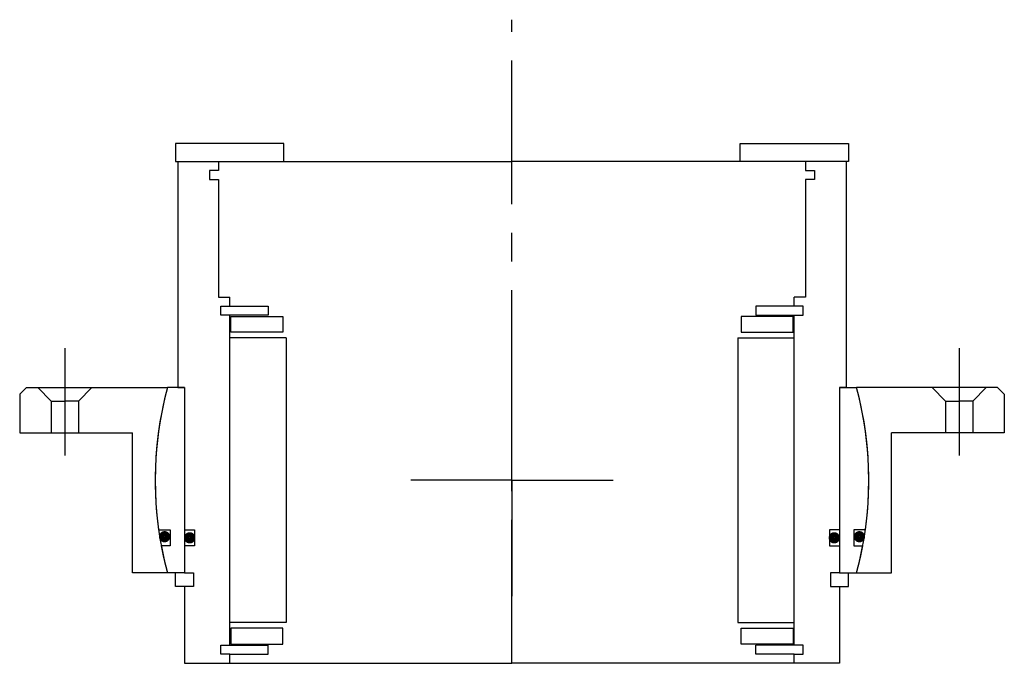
# Model space of a CAD drawing. Header units: millimetres. Extents: x -109 to 109, y -40 to 102.
import ezdxf

# ---------------------------------------------------------------- set-up
doc = ezdxf.new("R2010")
doc.units = ezdxf.units.MM
doc.linetypes.add('CENTER', pattern=[50.8, 31.75, -6.35, 6.35, -6.35])
doc.layers.add('Center', color=1, linetype='CENTER')

# ---------------------------------------------------------------- blocks, each defined once
blk = doc.blocks.new('4SF100-119 yderhus')
for p, q in [((-107.5, 20.5), (-109, 19)), ((-107.5, 20.5), (-76.29, 20.5)), ((-105, 20.5), (-102, 17.5)), ((-93, 20.5), (-96, 17.5)), ((107.5, 20.5), (76.29, 20.5)), ((93, 20.5), (96, 17.5)), ((105, 20.5), (102, 17.5)), ((107.5, 20.5), (109, 19)), ((-109, 19), (-109, 10.5)), ((-102, 17.5), (-99, 17.5)), ((-102, 17.5), (-102, 10.5)), ((-96, 17.5), (-99, 17.5)), ((-96, 17.5), (-96, 10.5)), ((96, 17.5), (96, 10.5)), ((96, 17.5), (99, 17.5)), ((102, 17.5), (99, 17.5)), ((102, 17.5), (102, 10.5)), ((109, 19), (109, 10.5)), ((-109, 10.5), (-84, 10.5)), ((-84, -20.5), (-84, 10.5)), ((84, -20.5), (84, 10.5)), ((109, 10.5), (84, 10.5)), ((-76.29, -20.5), (-84, -20.5)), ((76.29, -20.5), (84, -20.5))]:
    blk.add_line(p, q)
for start, end in [(164.96, 195.04), (344.96, 15.04)]:
    blk.add_arc((0, 0), 79, start, end)
at = {"layer": 'Center'}
for p, q in [((-99, 29.24), (-99, 5.5)), ((99, 29.24), (99, 5.5)), ((0, 0), (0, 25.63)), ((0, 0), (-22.37, 0)), ((0, 0), (22.37, 0)), ((0, 0), (0, -25.63))]:
    blk.add_line(p, q, dxfattribs=at)
blk = doc.blocks.new('in-sf100')
for p, q in [((-50.5, 74.5), (-74.5, 74.5)), ((-74.5, 74.5), (-74.5, 70.5)), ((-50.5, 70.5), (-50.5, 74.5)), ((50.5, 74.5), (74.5, 74.5)), ((50.5, 70.5), (50.5, 74.5)), ((74.5, 74.5), (74.5, 70.5)), ((-74.5, 70.5), (-50.5, 70.5)), ((-74, 70.5), (-74, 20.5)), ((-74, 70.5), (-65, 70.5)), ((-65, 70.5), (0, 70.5)), ((-65, 70.5), (-65, 68.5)), ((65, 70.5), (0, 70.5)), ((74.5, 70.5), (50.5, 70.5)), ((74, 70.5), (65, 70.5)), ((65, 70.5), (65, 68.5)), ((74, 70.5), (74, 20.5)), ((-67, 68.5), (-67, 66.5)), ((-65, 68.5), (-67, 68.5)), ((65, 68.5), (67, 68.5)), ((67, 68.5), (67, 66.5)), ((-67, 66.5), (-65, 66.5)), ((-65, 66.5), (-65, 40.5)), ((65, 66.5), (65, 40.5)), ((67, 66.5), (65, 66.5)), ((-65, 40.5), (-62.5, 40.5)), ((-62.5, 38.5), (-62.5, 40.5)), ((65, 40.5), (62.5, 40.5)), ((62.5, 38.5), (62.5, 40.5)), ((-64.5, 36.5), (-64.5, 38.5)), ((-64.5, 38.5), (-62.5, 38.5)), ((-62.5, 38.5), (-54, 38.5)), ((-54, 38.5), (-54, 36.5)), ((62.5, 38.5), (54, 38.5)), ((54, 38.5), (54, 36.5)), ((64.5, 38.5), (62.5, 38.5)), ((64.5, 36.5), (64.5, 38.5)), ((-54, 36.5), (-64.5, 36.5)), ((-62.5, -36.5), (-62.5, 36.5)), ((-62.25, 36.25), (-50.75, 36.25)), ((-62.25, 32.75), (-62.25, 36.25)), ((-50.75, 36.25), (-50.75, 32.75)), ((62.25, 36.25), (50.75, 36.25)), ((50.75, 36.25), (50.75, 32.75)), ((54, 36.5), (64.5, 36.5)), ((62.25, 32.75), (62.25, 36.25)), ((62.5, -36.5), (62.5, 36.5)), ((-50.75, 32.75), (-62.25, 32.75)), ((50.75, 32.75), (62.25, 32.75)), ((-50, 31.5), (-62.5, 31.5)), ((-50, 31.5), (-50, -31.5)), ((50, 31.5), (50, -31.5)), ((50, 31.5), (62.5, 31.5)), ((-72.5, 20.5), (-76.29, 20.5)), ((-74, 20.5), (-72.5, 20.5)), ((-72.5, 20.5), (-72.5, -11)), ((-72.5, 20.5), (-72.5, -20.5)), ((72.5, 20.5), (72.5, -20.5)), ((72.5, 20.5), (72.5, -11)), ((72.5, 20.5), (76.29, 20.5)), ((74, 20.5), (72.5, 20.5)), ((-78.23, -11), (-75.65, -11)), ((-75.65, -11), (-75.65, -14.5)), ((-72.5, -11), (-70.3, -11)), ((-70.3, -11), (-70.3, -14.5)), ((70.3, -11), (70.3, -14.5)), ((72.5, -11), (70.3, -11)), ((75.65, -11), (75.65, -14.5)), ((78.23, -11), (75.65, -11)), ((-75.65, -14.5), (-77.66, -14.5)), ((-72.5, -14.5), (-72.5, -20.5)), ((-70.3, -14.5), (-72.5, -14.5)), ((70.3, -14.5), (72.5, -14.5)), ((72.5, -14.5), (72.5, -20.5)), ((75.65, -14.5), (77.66, -14.5)), ((-72.5, -20.5), (-76.29, -20.5)), ((-74.5, -23.5), (-74.5, -20.5)), ((-72.5, -20.5), (-70.5, -20.5)), ((-70.5, -20.5), (-70.5, -23.5)), ((72.5, -20.5), (70.5, -20.5)), ((70.5, -20.5), (70.5, -23.5)), ((72.5, -20.5), (76.29, -20.5)), ((74.5, -23.5), (74.5, -20.5)), ((-72.5, -23.5), (-74.5, -23.5)), ((-72.5, -23.5), (-72.5, -40.5)), ((-70.5, -23.5), (-72.5, -23.5)), ((70.5, -23.5), (72.5, -23.5)), ((72.5, -23.5), (72.5, -40.5)), ((72.5, -23.5), (74.5, -23.5)), ((-50, -31.5), (-62.5, -31.5)), ((50, -31.5), (62.5, -31.5)), ((-50.75, -32.75), (-62.25, -32.75)), ((-62.25, -32.75), (-62.25, -36.25)), ((-50.75, -36.25), (-50.75, -32.75)), ((50.75, -32.75), (62.25, -32.75)), ((50.75, -36.25), (50.75, -32.75)), ((62.25, -32.75), (62.25, -36.25)), ((-64.5, -38.5), (-64.5, -36.5)), ((-64.5, -36.5), (-54, -36.5)), ((-62.25, -36.25), (-50.75, -36.25)), ((-54, -38.5), (-54, -36.5)), ((62.25, -36.25), (50.75, -36.25)), ((54, -38.5), (54, -36.5)), ((64.5, -36.5), (54, -36.5)), ((64.5, -38.5), (64.5, -36.5)), ((-62.5, -38.5), (-64.5, -38.5)), ((-62.5, -38.5), (-54, -38.5)), ((-62.5, -40.5), (-62.5, -38.5)), ((62.5, -38.5), (54, -38.5)), ((62.5, -38.5), (64.5, -38.5)), ((62.5, -40.5), (62.5, -38.5)), ((-72.5, -40.5), (-62.5, -40.5)), ((-62.5, -40.5), (0, -40.5)), ((62.5, -40.5), (0, -40.5)), ((72.5, -40.5), (62.5, -40.5))]:
    blk.add_line(p, q)
at = {"const_width": 1.2}
for points in [[(-76.27, -12.5, -1), (-77.57, -12.5, -1)], [(-70.7, -12.75, -1), (-72, -12.75, -1)], [(70.7, -12.75, 1), (72, -12.75, 1)], [(76.27, -12.5, 1), (77.57, -12.5, 1)]]:
    blk.add_lwpolyline(points, format="xyb", close=True, dxfattribs=at)
for start, end in [(164.96, 188.0039), (351.9961, 15.04), (190.5763, 195.04), (344.96, 349.4237)]:
    blk.add_arc((0, 0), 79, start, end)
at = {"layer": 'Center'}
blk.add_line((0, -40.5), (0, 101.87), dxfattribs=at)

msp = doc.modelspace()

# ---------------------------------------------------------------- block references
for name in ['in-sf100', '4SF100-119 yderhus']:
    msp.add_blockref(name, (0, 0))

doc.saveas('drawing.dxf')
